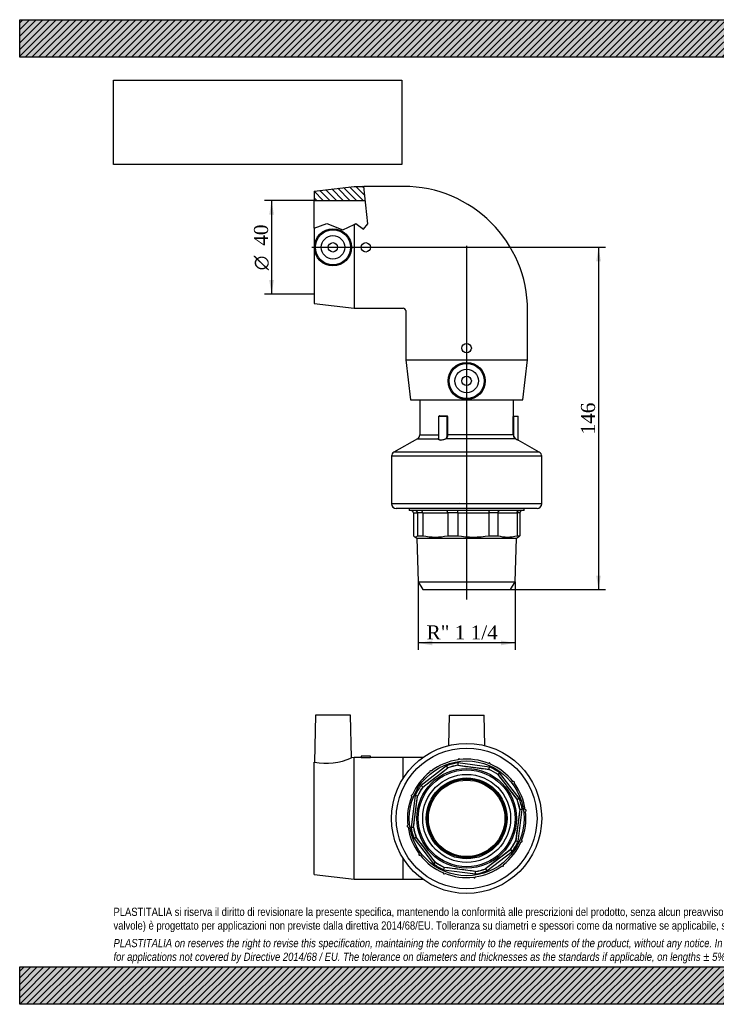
# Model space of a CAD drawing. Header units: millimetres. Extents: x 0 to 594, y 0 to 420.
# Tile 1 of 2: x 0 to 297, y 0 to 420. Entities that reach past the tile are written whole.
import ezdxf
from ezdxf.enums import TextEntityAlignment as Align
from ezdxf.lldxf.tags import DXFTag

# ---------------------------------------------------------------- set-up
doc = ezdxf.new("R2010")
doc.units = ezdxf.units.MM
doc.header["$LTSCALE"] = 2
for name, color, linetype in [('Default', 7, 'Continuous'), ('DV1_Default', 7, 'Continuous'), ('GE9P040C', 7, 'Continuous'), ('IOM040C', 7, 'Continuous'), ('PARTE_PE_040', 7, 'Continuous')]:
    doc.layers.add(name, color=color, linetype=linetype)
doc.styles.add('SEACAD_Solid_Edge_ANSI1_Symbols', font='semeca1.ttf')
doc.styles.add('SEACAD_Times_New_Roman', font='times.ttf')
tags = doc.linetypes.add('CENTER2', pattern=[28.575, 19.05, -3.175, 3.175, -3.175]).pattern_tags.tags
tags[10:11] = [DXFTag(74, 4), DXFTag(75, 0), DXFTag(340, '0'), DXFTag(46, 0.0), DXFTag(50, 0.0), DXFTag(44, 0.0), DXFTag(45, 0.0)]
tags[8:9] = [DXFTag(74, 4), DXFTag(75, 0), DXFTag(340, '0'), DXFTag(46, 0.0), DXFTag(50, 0.0), DXFTag(44, 0.0), DXFTag(45, 0.0)]
tags[6:7] = [DXFTag(74, 4), DXFTag(75, 0), DXFTag(340, '0'), DXFTag(46, 0.0), DXFTag(50, 0.0), DXFTag(44, 0.0), DXFTag(45, 0.0)]
tags[4:5] = [DXFTag(74, 4), DXFTag(75, 0), DXFTag(340, '0'), DXFTag(46, 0.0), DXFTag(50, 0.0), DXFTag(44, 0.0), DXFTag(45, 0.0)]
doc.dimstyles.new('ANSImm', dxfattribs={"dimtxt": 6, "dimasz": 6, "dimexe": 3, "dimexo": 0, "dimgap": 1.5, "dimtad": 1, "dimdsep": 46, "dimtxsty": 'SEACAD_Times_New_Roman', "dimblk1": '_SE_FILLED', "dimblk2": '_SE_FILLED', "dimsah": 1, "dimcen": 3, "dimazin": 0, "dimtfac": 0.85, "dimtdec": 3, "dimtofl": 0, "dimtmove": 0, "dimatfit": 3, "dimfxl": 1, "dimarcsym": 0})
picture_1 = doc.add_image_def('image1.jpg', size_in_pixel=(4302, 1260))

# ---------------------------------------------------------------- blocks, each defined once
blk = doc.blocks.new('SE')
at = {"layer": 'GE9P040C', "linetype": 'Continuous'}
h = blk.add_hatch(dxfattribs=at)
h.set_pattern_fill('LINE', scale=0.62992, angle=135, style=0)
h.paths.add_polyline_path([(125.56, 342.9), (147.39, 342.9), (146.74, 348.9), (142.56, 348.9), (125.56, 346.9)])
at = {"layer": 'DV1_Default', "color": 7, "linetype": 'CENTER2'}
for p, q in [((190.56, 323.6), (190.56, 172.71)), ((124.51, 322.9), (191.29, 322.9))]:
    blk.add_line(p, q, dxfattribs=at)
at = {"layer": 'GE9P040C', "color": 7, "linetype": 'Continuous'}
for p, q in [((125.56, 346.9), (142.56, 348.9)), ((142.56, 348.9), (146.74, 348.9)), ((148.48, 332.92), (146.74, 348.9)), ((163.56, 348.9), (146.74, 348.9)), ((125.56, 346.9), (125.56, 342.9)), ((125.56, 342.9), (147.39, 342.9)), ((125.56, 331.1), (125.56, 342.9)), ((125.56, 331.1), (130.92, 333.08)), ((130.92, 333.08), (137.73, 330.39)), ((137.73, 330.39), (142.56, 332.69)), ((142.56, 332.69), (143.38, 333.08)), ((142.56, 332.69), (142.56, 296.9)), ((143.38, 333.08), (146.64, 330.7)), ((146.64, 330.7), (148.48, 332.92)), ((125.56, 331.1), (125.56, 298.9)), ((125.56, 298.9), (142.56, 296.9)), ((142.56, 296.9), (163.56, 296.9)), ((164.56, 295.9), (164.56, 274.9)), ((216.56, 274.9), (216.56, 295.9)), ((164.56, 274.9), (216.56, 274.9)), ((164.56, 274.9), (166.56, 257.9)), ((214.56, 257.9), (216.56, 274.9)), ((166.56, 257.9), (214.56, 257.9))]:
    blk.add_line(p, q, dxfattribs=at)
for centre, radius in [((133.54, 322.9), 7.91), ((133.56, 322.9), 7.5), ((133.56, 322.9), 5), ((133.56, 322.9), 2), ((147.56, 322.9), 2), ((190.56, 279.9), 2), ((190.55, 265.88), 7.91), ((190.56, 265.9), 7.5), ((190.56, 265.9), 5), ((190.56, 265.9), 2)]:
    blk.add_circle(centre, radius, dxfattribs=at)
for radius in [53, 1]:
    blk.add_arc((163.56, 295.9), radius, 0, 90, dxfattribs=at)
at = {"layer": 'IOM040C', "color": 7, "linetype": 'Continuous'}
for p, q in [((166.06, 211.5), (166.06, 210.6)), ((215.06, 210.6), (166.06, 210.6)), ((215.06, 210.6), (215.06, 211.5)), ((167.87, 209.6), (169.63, 209.6)), ((167.87, 209.6), (167.92, 199.89)), ((171.85, 209.6), (169.63, 209.6)), ((169.63, 209.6), (169.67, 199.89)), ((171.85, 209.6), (182.49, 209.6)), ((171.85, 209.6), (171.88, 199.89)), ((186.78, 209.6), (182.49, 209.6)), ((182.49, 209.6), (182.51, 199.89)), ((186.78, 209.6), (200.08, 209.6)), ((186.78, 209.6), (186.78, 199.89)), ((200.08, 209.6), (200.06, 199.89)), ((203.92, 209.6), (200.08, 209.6)), ((203.92, 209.6), (203.89, 199.89)), ((203.92, 209.6), (212.09, 209.6)), ((212.09, 209.6), (212.05, 199.89)), ((213.24, 209.6), (212.09, 209.6)), ((213.24, 209.6), (213.19, 199.89)), ((168.42, 199.42), (169.32, 198.9)), ((169.31, 198.9), (211.8, 198.9)), ((169.31, 198.9), (169.9, 180.2)), ((169.67, 199.89), (171.88, 199.89)), ((182.51, 199.89), (186.78, 199.89)), ((200.06, 199.89), (203.89, 199.89)), ((211.21, 180.2), (211.8, 198.9)), ((211.8, 198.9), (212.7, 199.42)), ((212.05, 199.89), (213.19, 199.89)), ((169.9, 180.2), (211.21, 180.2)), ((169.9, 180.2), (171.81, 176.9)), ((171.81, 176.9), (209.31, 176.9)), ((209.31, 176.9), (211.21, 180.2))]:
    blk.add_line(p, q, dxfattribs=at)
for centre, radius, start, end in [((166.87, 209.59), 1.01, 0.5635, 90.296), ((168.64, 209.61), 0.986, 359.4418, 89.1928), ((170.12, 209.84), 16.66, 359.19, 2.6151), ((214.24, 209.59), 1.01, 89.704, 179.4365), ((177.19, 224.01), 24.7, 257.5726, 282.4274), ((193.42, 237.72), 38.42, 260.0416, 279.9584), ((207.97, 213.97), 14.66, 253.8484, 286.1516)]:
    blk.add_arc(centre, radius, start, end, dxfattribs=at)
for points in [[(171.85, 209.6), (171.84, 209.87), (171.76, 210.13), (171.5, 210.49), (171.31, 210.6), (171.12, 210.6)], [(182.49, 209.6), (182.49, 209.87), (182.43, 210.13), (182.25, 210.49), (182.12, 210.6), (182, 210.6)], [(200.08, 209.6), (200.08, 209.87), (200.11, 210.13), (200.21, 210.49), (200.28, 210.6), (200.35, 210.6)], [(203.92, 209.6), (203.92, 209.87), (204, 210.13), (204.26, 210.49), (204.44, 210.6), (204.62, 210.6)], [(212.09, 209.6), (212.09, 209.87), (212.19, 210.13), (212.51, 210.49), (212.74, 210.6), (212.97, 210.6)]]:
    blk.add_open_spline(points, degree=3, knots=[0, 0, 0, 0, 0.5, 0.5, 1, 1, 1, 1], dxfattribs=at)
for points in [[(169.67, 199.89), (169.38, 199.51), (168.8, 199.11), (168.21, 199.51), (167.92, 199.89)], [(212.69, 199.42), (212.86, 199.51), (213.03, 199.67), (213.19, 199.89)]]:
    blk.add_open_spline(points, degree=3, dxfattribs=at)
at = {"layer": 'PARTE_PE_040', "color": 7, "linetype": 'Continuous'}
for p, q in [((170.56, 257.9), (170.56, 242.9)), ((210.56, 251), (210.56, 257.9)), ((182.29, 250.8), (178.61, 250.8)), ((178.61, 250.8), (178.61, 241.27)), ((178.71, 250.9), (182.19, 250.9)), ((178.97, 251), (182.23, 251)), ((182.29, 242.9), (182.29, 250.8)), ((182.42, 250.8), (182.29, 250.8)), ((182.42, 250.8), (182.42, 242.9)), ((210.45, 242.9), (210.45, 250.8)), ((210.54, 250.8), (210.45, 250.8)), ((210.47, 251), (210.56, 251)), ((212.46, 250.8), (210.54, 250.8)), ((210.54, 250.8), (210.54, 242.9)), ((210.57, 250.9), (212.36, 250.9)), ((212.46, 240.71), (212.46, 250.8)), ((169.54, 241.16), (159.57, 235.5)), ((169.54, 241.16), (178.53, 241.16)), ((170.56, 242.9), (178.61, 242.9)), ((211.49, 241.16), (181.64, 241.16)), ((182.42, 242.9), (182.29, 242.9)), ((210.45, 242.9), (182.42, 242.9)), ((210.54, 242.9), (210.45, 242.9)), ((221.54, 235.5), (212.51, 240.63)), ((221.54, 235.5), (159.57, 235.5)), ((222.56, 233.76), (158.56, 233.76)), ((158.56, 233.76), (158.56, 213.5)), ((222.56, 213.5), (222.56, 233.76)), ((222.56, 213.5), (158.56, 213.5)), ((220.56, 211.5), (160.56, 211.5))]:
    blk.add_line(p, q, dxfattribs=at)
for centre, radius, start, end in [((178.71, 250.8), 0.1, 90, 180), ((182.19, 250.8), 0.0999, 359.9158, 90.0767), ((182.23, 250.81), 0.192, 357.6641, 87.3894), ((210.66, 251), 0.1, 180, 270), ((212.36, 250.8), 0.1, 0, 90), ((168.56, 242.9), 2, 299.5757, 0), ((212.41, 242.9), 1.97, 179.9408, 242.0733), ((212.42, 242.88), 1.88, 179.4078, 240.2657), ((241.1, 293.87), 60.38, 240.6331, 241.6796), ((241.98, 298.04), 64.53, 241.8094, 242.8263), ((212.56, 240.71), 0.1, 179.622, 242.8265), ((160.56, 233.76), 2, 119.5757, 180), ((220.56, 233.76), 2, 0, 60.4243), ((160.56, 213.5), 2, 180, 270), ((-2292.18, 213.9), 2479.73, 359.99985, 360), ((220.56, 213.5), 2, 270, 0)]:
    blk.add_arc(centre, radius, start, end, dxfattribs=at)
for centre, major_axis, ratio, start_param, end_param in [((178.91, 251), (0, -0.1), 0.579493, 0, 1.570796), ((182.19, 251), (0, -0.1), 0.416044, 0, 1.570796), ((210.57, 251), (0, -0.1), 0.995537, 4.712389, 6.283185), ((178.51, 241.25), (0.0999, 0.0043), 0.908663, 4.959732, 6.236003), ((181.62, 241.25), (0.0464, -0.0886), 0.438832, 4.486313, 5.762584), ((211.54, 241.25), (-0.0473, -0.0881), 0.469831, 4.959175, 6.235447)]:
    blk.add_ellipse(centre, major_axis=major_axis, ratio=ratio, start_param=start_param, end_param=end_param, dxfattribs=at)
for points, knots in [([(178.97, 251), (178.92, 251), (178.88, 250.98), (178.84, 250.93), (178.83, 250.91), (178.82, 250.9)], [0, 0, 0, 0, 0.5, 0.5, 0.6629627, 0.6629627, 0.6629627, 0.6629627]), ([(210.47, 251), (210.46, 251), (210.46, 250.98), (210.45, 250.9), (210.45, 250.85), (210.45, 250.8)], [0, 0, 0, 0, 0.5, 0.5, 1, 1, 1, 1]), ([(210.54, 250.8), (210.54, 250.81), (210.54, 250.82), (210.54, 250.83), (210.54, 250.84), (210.55, 250.85), (210.55, 250.86), (210.55, 250.87), (210.55, 250.88), (210.55, 250.88), (210.56, 250.89), (210.56, 250.89), (210.56, 250.9), (210.56, 250.9), (210.56, 250.9), (210.57, 250.9)], [0, 0, 0, 0, 0.20891, 0.20891, 0.20891, 0.41898, 0.41898, 0.41898, 0.632056, 0.632056, 0.632056, 0.849468, 0.849468, 0.849468, 1, 1, 1, 1]), ([(181.64, 241.16), (181.34, 241), (180.99, 240.87), (180.27, 240.68), (179.9, 240.63), (179.25, 240.63), (178.99, 240.68), (178.63, 240.87), (178.54, 241), (178.53, 241.16)], [0, 0, 0, 0, 0.25, 0.25, 0.5, 0.5, 0.75, 0.75, 1, 1, 1, 1]), ([(178.61, 241.25), (178.61, 241.09), (178.7, 240.96), (179.04, 240.77), (179.29, 240.71), (179.91, 240.71), (180.27, 240.77), (180.96, 240.95), (181.29, 241.09), (181.57, 241.25)], [0, 0, 0, 0, 0.25, 0.25, 0.5, 0.5, 0.75, 0.75, 1, 1, 1, 1]), ([(181.57, 241.25), (181.84, 241.39), (182.03, 241.63), (182.25, 242.22), (182.29, 242.56), (182.29, 242.9)], [0, 0, 0, 0, 0.5, 0.5, 1, 1, 1, 1]), ([(182.42, 242.9), (182.42, 242.53), (182.37, 242.17), (182.13, 241.56), (181.93, 241.31), (181.64, 241.16)], [0, 0, 0, 0, 0.5, 0.5, 1, 1, 1, 1])]:
    blk.add_open_spline(points, degree=3, knots=knots, dxfattribs=at)
blk.add_open_spline([(178.53, 241.16), (178.54, 241.25), (178.57, 241.39), (178.61, 241.55)], degree=3, dxfattribs=at)
blk = doc.blocks.new('SE2')
at = {"layer": 'GE9P040C', "color": 7, "linetype": 'Continuous'}
for p, q in [((126.06, 123.31), (125.64, 103.32)), ((141.06, 123.31), (126.06, 123.31)), ((141.43, 105.17), (141.06, 123.31)), ((183.06, 123.31), (182.79, 110.35)), ((183.06, 123.31), (198.06, 123.31)), ((198.33, 110.35), (198.06, 123.31)), ((142.56, 105.31), (141.41, 105.18)), ((142.56, 53.31), (142.56, 105.31)), ((145.58, 105.31), (142.56, 105.31)), ((149.56, 105.81), (145.56, 105.81)), ((145.56, 105.81), (145.56, 105.31)), ((163.56, 105.31), (149.55, 105.31)), ((149.56, 105.31), (149.56, 105.81)), ((163.56, 96.49), (163.56, 105.31)), ((171.9, 105.31), (163.56, 105.31)), ((125.66, 103.32), (125.56, 103.31)), ((125.56, 55.31), (125.56, 103.31)), ((163.56, 53.31), (163.56, 62.14)), ((125.56, 55.31), (142.56, 53.31)), ((142.56, 53.31), (163.56, 53.31)), ((163.56, 53.31), (171.9, 53.31))]:
    blk.add_line(p, q, dxfattribs=at)
for centre, radius, start, end in [((130.74, 127.99), 25.19, 258.3124, 295.1064), ((147.56, 131.23), 26, 265.5877, 274.4123)]:
    blk.add_arc(centre, radius, start, end, dxfattribs=at)
at = {"layer": 'IOM040C', "color": 7, "linetype": 'Continuous'}
for p, q in [((182, 101.73), (171.12, 93.38)), ((171.85, 92.68), (182.49, 100.84)), ((182.49, 100.84), (182.51, 100.81)), ((200.35, 101.21), (186.76, 103)), ((186.78, 101.99), (200.08, 100.24)), ((186.78, 101.99), (186.78, 101.95)), ((200.08, 100.24), (200.06, 100.2)), ((203.92, 98.02), (203.89, 97.99)), ((203.92, 98.02), (212.09, 87.38)), ((212.97, 87.87), (204.62, 98.75)), ((171.85, 92.68), (171.88, 92.65)), ((168.65, 89.11), (166.86, 75.52)), ((167.87, 75.53), (169.63, 88.83)), ((169.63, 88.83), (169.67, 88.82)), ((212.09, 87.38), (212.05, 87.36)), ((213.24, 83.09), (211.49, 69.79)), ((212.46, 69.51), (214.25, 83.11)), ((213.24, 83.09), (213.19, 83.09)), ((167.87, 75.53), (167.92, 75.53)), ((168.14, 70.75), (176.49, 59.88)), ((169.02, 71.24), (169.06, 71.26)), ((177.19, 60.6), (169.02, 71.24)), ((211.49, 69.79), (211.44, 69.8)), ((209.27, 65.95), (198.62, 57.78)), ((199.12, 56.9), (209.99, 65.24)), ((209.27, 65.95), (209.23, 65.98)), ((177.19, 60.6), (177.22, 60.63)), ((180.76, 57.41), (194.35, 55.62)), ((181.04, 58.38), (181.05, 58.42)), ((194.33, 56.63), (181.04, 58.38)), ((194.33, 56.63), (194.33, 56.67)), ((198.62, 57.78), (198.6, 57.82))]:
    blk.add_line(p, q, dxfattribs=at)
for radius in [24.5, 21.24, 20.65, 18.75, 17.25, 16.75]:
    blk.add_circle((190.56, 79.31), radius, dxfattribs=at)
for centre, radius, start, end in [((-5238.94, 7155.17), 8896.97, 307.456833, 307.54314), ((190.56, 79.31), 25.25, 98.1644, 126.8356), ((190.56, 79.31), 23.99, 99.1001, 110.8999), ((-99.91, -55.83), 322.95, 29.0214, 29.2008), ((190.56, 79.31), 22.99, 99.4598, 110.5401), ((190.56, 79.31), 22.95, 99.4756, 110.5244), ((508.47, 107.49), 321.74, 180.7991, 180.9791), ((1354.6, 8921.07), 8896.11, 262.456827, 262.543142), ((190.56, 79.31), 25.25, 68.1644, 96.8356), ((-110.4, 189.14), 322.95, 344.0214, 344.2008), ((190.56, 79.31), 23.99, 54.1001, 65.8999), ((190.56, 79.31), 25.25, 38.1644, 66.8356), ((190.56, 79.31), 25.25, 128.1644, 156.8356), ((190.56, 79.31), 22.95, 54.4756, 65.5244), ((190.56, 79.31), 22.99, 54.4598, 65.5401), ((7265.73, 5508.28), 8896.11, 217.456827, 217.543142), ((435.28, -125.57), 321.74, 135.7991, 135.9791), ((190.56, 79.31), 23.99, 144.1001, 155.8999), ((190.56, 79.31), 22.99, 144.4598, 155.5401), ((190.56, 79.31), 22.95, 144.4756, 155.5243), ((395.43, 324.04), 321.74, 225.7991, 225.9791), ((190.56, 79.31), 25.25, 8.1644, 36.8356), ((190.56, 79.31), 25.25, 158.1644, 186.8356), ((-8654.42, 1243.78), 8899.35, 352.456835, 352.543118), ((80.72, -221.64), 322.95, 74.0214, 74.2008), ((190.56, 79.31), 22.95, 9.4756, 20.5244), ((55.41, 369.78), 322.95, 299.0214, 299.2008), ((190.56, 79.31), 22.99, 9.4598, 20.5401), ((190.56, 79.31), 23.99, 9.1001, 20.8999), ((9032.32, -1084.73), 8896.11, 172.456827, 172.543142), ((218.73, -238.61), 321.74, 90.7991, 90.9791), ((190.56, 79.31), 25.25, 338.1644, 6.8356), ((190.56, 79.31), 25.25, 188.1644, 216.8356), ((162.38, 397.23), 321.74, 270.7991, 270.9791), ((190.56, 79.31), 23.99, 189.1001, 200.8999), ((190.56, 79.31), 22.99, 189.4598, 200.5401), ((190.56, 79.31), 22.95, 189.4756, 200.5244), ((325.7, -211.16), 322.95, 119.0214, 119.2008), ((-6884.61, -5349.65), 8896.11, 37.456827, 37.543142), ((190.56, 79.31), 25.25, 308.1644, 336.8356), ((190.56, 79.31), 22.95, 324.4756, 335.5244), ((190.56, 79.31), 22.99, 324.4598, 335.5401), ((190.56, 79.31), 23.99, 324.1001, 335.8999), ((300.39, 380.26), 322.95, 254.0214, 254.2008), ((190.56, 79.31), 25.25, 218.1644, 246.8356), ((5619.52, -6995.86), 8896.11, 127.456827, 127.543142), ((-14.32, -165.42), 321.74, 45.7991, 45.9791), ((-54.17, 284.19), 321.74, 315.7991, 315.9791), ((190.56, 79.31), 23.99, 234.1001, 245.8999), ((190.56, 79.31), 22.99, 234.4598, 245.5401), ((190.56, 79.31), 22.95, 234.4756, 245.5244), ((190.56, 79.31), 25.25, 278.1644, 306.8356), ((491.51, -30.52), 322.95, 164.0214, 164.2008), ((-973.49, -8762.45), 8896.11, 82.456827, 82.543142), ((190.56, 79.31), 25.25, 248.1644, 276.8356), ((190.56, 79.31), 22.95, 279.4756, 290.5244), ((190.56, 79.31), 22.99, 279.4598, 290.5401), ((-127.36, 51.13), 321.74, 0.7991, 0.9791), ((190.56, 79.31), 23.99, 279.1001, 290.8999), ((481.02, 214.45), 322.95, 209.0214, 209.2008)]:
    blk.add_arc(centre, radius, start, end, dxfattribs=at)
at = {"layer": 'PARTE_PE_040', "color": 7, "linetype": 'Continuous'}
for p, q in [((215.69, 82.32), (215.69, 82.32)), ((205.73, 59.04), (205.73, 59.04)), ((206.21, 59.41), (206.2, 59.41)), ((180.59, 56.04), (180.59, 56.04)), ((181.14, 55.81), (181.14, 55.81))]:
    blk.add_line(p, q, dxfattribs=at)
for radius in [32, 30, 16.3]:
    blk.add_circle((190.56, 79.31), radius, dxfattribs=at)
for centre, radius, start, end in [((190.56, 79.31), 25.25, 98.1644, 126.8356), ((187.25, 104.41), 0.3, 354.9653, 200.0347), ((190.56, 79.31), 25.25, 68.1643, 96.8356), ((200.24, 102.7), 0.3, 324.9634, 170.0347), ((190.56, 79.31), 25.25, 38.1644, 66.8356), ((190.56, 79.31), 25.25, 128.1643, 156.8356), ((175.14, 99.4), 0.3, 24.9634, 230.0347), ((210.64, 94.72), 0.3, 294.9653, 140.0347), ((190.56, 79.31), 25.25, 8.1643, 36.8356), ((190.56, 79.31), 25.25, 158.1644, 186.8356), ((167.17, 89), 0.3, 54.9653, 260.0347), ((190.56, 79.31), 25.25, 338.1644, 6.8356), ((215.66, 82.62), 0.3, 264.9634, 110.0347), ((165.45, 76.01), 0.3, 84.9634, 290.0366), ((190.56, 79.31), 25.25, 188.1644, 216.8356), ((190.56, 79.31), 25.25, 308.1643, 336.8356), ((213.95, 69.62), 0.3, 234.9653, 80.0347), ((170.47, 63.9), 0.3, 114.9653, 320.0347), ((190.56, 79.31), 25.25, 218.1644, 246.8356), ((190.56, 79.31), 25.25, 278.1644, 306.8356), ((205.97, 59.23), 0.3, 204.9634, 50.0347), ((180.87, 55.92), 0.3, 144.9634, 350.0347), ((190.56, 79.31), 25.25, 248.1643, 276.8356), ((193.86, 54.21), 0.3, 174.9653, 20.0347)]:
    blk.add_arc(centre, radius, start, end, dxfattribs=at)
blk = doc.blocks.new('GDimGGroup')
at = {"layer": 'Default', "linetype": 'Continuous'}
for points in [[(106.39, 336.9), (108.39, 336.9), (107.39, 342.9)], [(106.39, 308.9), (107.39, 302.9), (108.39, 308.9)]]:
    blk.add_hatch(color=7, dxfattribs=at).paths.add_polyline_path(points)
at = {"layer": 'Default', "color": 7, "linetype": 'Continuous'}
for p, q in [((125.56, 342.9), (104.39, 342.9)), ((107.39, 342.9), (107.39, 302.9)), ((125.56, 302.9), (104.39, 302.9))]:
    blk.add_line(p, q, dxfattribs=at)
for s, style, p in [('40', 'SEACAD_Times_New_Roman', (99.89, 323.57)), ('O', 'SEACAD_Solid_Edge_ANSI1_Symbols', (99.89, 313.13))]:
    blk.add_text(s, height=6, rotation=90, dxfattribs=dict(at, style=style)).set_placement(p, align=Align.TOP_LEFT)
blk = doc.blocks.new('GDimGGroup1')
at = {"layer": 'Default', "linetype": 'Continuous'}
for points in [[(175.9, 153.14), (175.9, 155.14), (169.9, 154.14)], [(205.21, 153.14), (211.21, 154.14), (205.21, 155.14)]]:
    blk.add_hatch(color=7, dxfattribs=at).paths.add_polyline_path(points)
at = {"layer": 'Default', "color": 7, "linetype": 'Continuous'}
for p, q in [((169.9, 180.2), (169.9, 151.14)), ((211.21, 180.2), (211.21, 151.14)), ((211.21, 154.14), (169.9, 154.14))]:
    blk.add_line(p, q, dxfattribs=at)
at = {"layer": 'Default', "color": 7, "linetype": 'Continuous', "style": 'SEACAD_Times_New_Roman'}
blk.add_text('R" 1 1/4', height=6, dxfattribs=at).set_placement((173.46, 161.64), align=Align.TOP_LEFT)
blk = doc.blocks.new('DMBLK26')
at = {"layer": 'Default', "linetype": 'Continuous'}
for points in [[(247.79, 316.9), (246.79, 322.9), (245.79, 316.9)], [(247.79, 182.9), (245.79, 182.9), (246.79, 176.9)]]:
    blk.add_hatch(color=7, dxfattribs=at).paths.add_polyline_path(points)
at = {"layer": 'Default', "color": 7, "linetype": 'Continuous'}
for p, q in [((190.56, 322.9), (249.79, 322.9)), ((246.79, 322.9), (246.79, 176.9)), ((209.31, 176.9), (249.79, 176.9))]:
    blk.add_line(p, q, dxfattribs=at)
at = {"layer": 'Default', "color": 7, "linetype": 'Continuous', "style": 'SEACAD_Times_New_Roman'}
blk.add_text('146', height=6, rotation=90, dxfattribs=at).set_placement((239.29, 243.07), align=Align.TOP_LEFT)
blk = doc.blocks.new('_SE_FILLED')
at = {"color": 0}
blk.add_line((0, 0), (-1, 0), dxfattribs=at)
blk.add_solid([(0, 0), (-1, -0.1665), (-1, 0.1665), (0, 0)], dxfattribs=at)

msp = doc.modelspace()

# ---------------------------------------------------------------- hatches: boundary and pattern name
at = {"layer": 'Default', "linetype": 'Continuous'}
h = msp.add_hatch(dxfattribs=at)
h.set_pattern_fill('LINE', scale=0.62992, angle=45, style=0)
h.paths.add_polyline_path([(594, 404), (594, 420), (0, 420), (0, 404)])
for points in [[(594, 404), (594, 420), (0, 420), (0, 404)], [(594, 0), (594, 16), (0, 16), (0, 0)]]:
    msp.add_hatch(color=7, dxfattribs=at).paths.add_polyline_path(points)
h = msp.add_hatch(dxfattribs=at)
h.set_pattern_fill('LINE', scale=0.62992, angle=45, style=0)
h.paths.add_polyline_path([(594, 0), (594, 16), (0, 16), (0, 0)])

# ---------------------------------------------------------------- linework, layer by layer
at = {"layer": 'Default', "color": 7, "linetype": 'Continuous'}
for p, q in [((0, 420), (594, 420)), ((0, 404), (0, 420)), ((594, 404), (0, 404)), ((0, 16), (594, 16)), ((0, 0), (0, 16)), ((594, 0), (0, 0))]:
    msp.add_line(p, q, dxfattribs=at)

# ---------------------------------------------------------------- block references
at = {"layer": 'Default'}
for name in ['SE', 'GDimGGroup', 'GDimGGroup1', 'SE2']:
    msp.add_blockref(name, (0, 0), dxfattribs=at)

# ---------------------------------------------------------------- texts
at = {"layer": 'Default', "insert": (40, 41.205), "char_height": 3.5, "width": 514, "attachment_point": 1}
msp.add_mtext("{\\fArial Narrow|b0||i0||c0|p34;\\C7;\\H3.5;\\W1.;PLASTITALIA si riserva il diritto di revisionare la presente specifica, mantenendo la conformità alle prescrizioni del prodotto, senza alcun preavviso. In caso di assegnazione d'ordine si riserva di compiere una più dettagliata analisi tecnico/qualitativa. Il presente prodotto (ad esclusione delle \\P}{\\fArial Narrow|b0||i0||c0|p34;\\C7;\\H3.5;\\W1.;valvole) è progettato per applicazioni non previste dalla direttiva 2014/68/EU. Tolleranza su diametri e spessori come da normative se applicabile, su lunghezze ±5%, su angoli ±2°, se non diversamente specificato.\\P}{\\fArial Narrow|b0||i0||c0|p34;\\C7;\\H1.;\\W1.;   \\P}{\\fArial Narrow|b0||i1||c0|p34;\\C7;\\H3.5;\\W1.;PLASTITALIA on reserves the right to revise this specification, maintaining the conformity to the requirements of the product, without any notice. In case of assignation of order on will reserve to make a more detailed analysis technical/qualitative. This product (excluding valves) is designed \\P}{\\fArial Narrow|b0||i1||c0|p34;\\C7;\\H3.5;\\W1.;for applications not covered by Directive 2014/68 / EU. The tolerance on diameters and thicknesses as the standards if applicable, on lengths ± 5%, on angles ± 2 °, unless otherwise indicated.\\P}", dxfattribs=at)

# ---------------------------------------------------------------- dimensions: what is measured, and where the dimension line sits
at = {"layer": 'Default', "color": 7, "linetype": 'Continuous'}
dim = msp.add_linear_dim(base=(255.4, 182.818), p1=(190.556, 322.898), p2=(209.306, 176.899), angle=90, text='\\A1;<>', dimstyle='ANSImm', dxfattribs=at)
dim.commit()
dim.dimension.update_dxf_attribs({"geometry": 'DMBLK26', "text_midpoint": (246.785, 249.898), "dimtype": 160})

# ---------------------------------------------------------------- pictures from other files: only their frames are drawn
image = msp.add_image(picture_1, insert=(40, 358.206), size_in_units=(122.914, 36))
image.dxf.flags = 7

doc.saveas('drawing.dxf')
